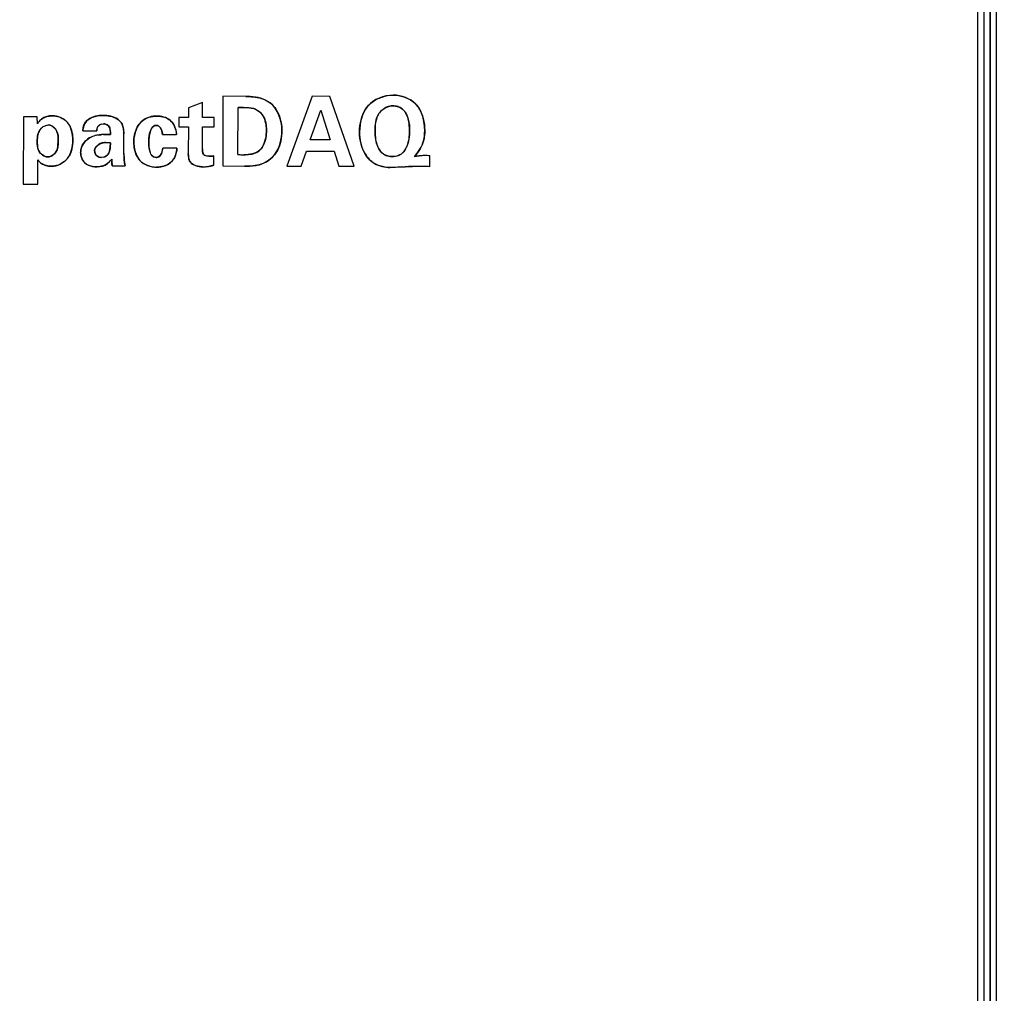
# Model space of a CAD drawing. Header units: inches. Extents: x 0 to 34, y 0 to 22.
# Tile 39 of 139: x 8.1 to 8.9, y 16.4 to 17.2. Entities that reach past the tile are written whole.
import ezdxf

# ---------------------------------------------------------------- set-up
doc = ezdxf.new("R2010")
doc.units = ezdxf.units.IN
doc.header["$LTSCALE"] = 1.87
doc.header["$MEASUREMENT"] = 0
doc.layers.get('0').update_dxf_attribs({"linetype": 'CONTINUOUS'})
doc.layers.add('02___PRT_ALL_AXES', color=7, linetype='CONTINUOUS')
doc.layers.add('DIMENSIONS', color=7, linetype='CONTINUOUS')
doc.styles.get("Standard").update_dxf_attribs({"font": 'txt', "width": 0.8})
doc.dimstyles.new('DIMSTYLE_1', dxfattribs={"dimtxt": 0.125, "dimasz": 0.18, "dimexe": 0.125, "dimexo": 0.0625, "dimgap": 0.03125, "dimtad": 0, "dimtih": 1, "dimtoh": 1, "dimdsep": 46, "dimtxsty": 'STANDARD', "dimblk": '_FILLED', "dimblk1": '_FILLED', "dimblk2": '_FILLED', "dimcen": 0.09, "dimazin": 2, "dimtp": 0.001, "dimtm": 0.001, "dimtfac": 1, "dimtofl": 0, "dimtmove": 0, "dimatfit": 3, "dimldrblk": '_FILLED', "dimfxl": 1, "dimtolj": 1, "dimarcsym": 0})

# ---------------------------------------------------------------- blocks, each defined once
blk = doc.blocks.new('*D29')
at = {"layer": 'DIMENSIONS', "color": 2, "linetype": 'CONTINUOUS'}
blk.add_line((10.02389, 16.33599), (10.02389, 18.48817), dxfattribs=at)
at = {"layer": 'DIMENSIONS', "color": 2, "linetype": 'CONTINUOUS', "insert": (9.96139, 18.55067), "char_height": 0.125, "width": 1.425, "attachment_point": 1, "rotation": 90, "line_spacing_factor": 0.9}
blk.add_mtext('100.28{\\ftxt.shx;\\W1.000000;\\H0.125000; }[3.948]', dxfattribs=at)
blk = doc.blocks.new('_FILLED')
at = {"color": 0, "linetype": 'BYBLOCK'}
blk.add_solid([(0, 0), (-1, 0.1736), (-1, -0.1736)], dxfattribs=at)
blk = doc.blocks.new('*D30')
at = {"layer": 'DIMENSIONS', "color": 2, "linetype": 'CONTINUOUS'}
blk.add_line((11.88389, 16.33599), (11.88389, 18.48817), dxfattribs=at)
at = {"layer": 'DIMENSIONS', "color": 2, "linetype": 'CONTINUOUS', "insert": (11.82139, 18.55067), "char_height": 0.125, "width": 1.425, "attachment_point": 1, "rotation": 90, "line_spacing_factor": 0.9}
blk.add_mtext('147.53{\\ftxt.shx;\\W1.000000;\\H0.125000; }[5.808]', dxfattribs=at)
blk = doc.blocks.new('*D31')
at = {"layer": 'DIMENSIONS', "color": 2, "linetype": 'CONTINUOUS'}
blk.add_line((15.60389, 16.33599), (15.60389, 18.48817), dxfattribs=at)
at = {"layer": 'DIMENSIONS', "color": 2, "linetype": 'CONTINUOUS', "insert": (15.54139, 18.55067), "char_height": 0.125, "width": 1.425, "attachment_point": 1, "rotation": 90, "line_spacing_factor": 0.9}
blk.add_mtext('242.02{\\ftxt.shx;\\W1.000000;\\H0.125000; }[9.528]', dxfattribs=at)

msp = doc.modelspace()

# ---------------------------------------------------------------- linework, layer by layer
at = {"color": 7, "linetype": 'CONTINUOUS'}
for p, q in [((8.86105, 17.68715), (8.86105, 14.44518)), ((8.86597, 17.68715), (8.86597, 14.44518)), ((8.86631, 17.68715), (8.86631, 14.44518)), ((8.87123, 17.68715), (8.87123, 14.44518)), ((8.23208, 17.10905), (8.23194, 17.05144)), ((8.25118, 17.10892), (8.23208, 17.10905)), ((8.30589, 17.10903), (8.28491, 17.05131)), ((8.32059, 17.109), (8.30589, 17.10903)), ((8.34052, 17.05118), (8.32059, 17.109)), ((8.20357, 17.09953), (8.20355, 17.09162)), ((8.21533, 17.10382), (8.20357, 17.09953)), ((8.2153, 17.09159), (8.21533, 17.10382)), ((8.2445, 17.06092), (8.2446, 17.09967)), ((8.06716, 17.09219), (8.06703, 17.03634)), ((8.07866, 17.09216), (8.06716, 17.09219)), ((8.07897, 17.08641), (8.07866, 17.09216)), ((8.1958, 17.09164), (8.19578, 17.08381)), ((8.20355, 17.09162), (8.1958, 17.09164)), ((8.22489, 17.09157), (8.2153, 17.09159)), ((8.22486, 17.08374), (8.22489, 17.09157)), ((8.30429, 17.07308), (8.3129, 17.09767)), ((8.3129, 17.09767), (8.32082, 17.07304)), ((8.13149, 17.08597), (8.13328, 17.08627)), ((8.19578, 17.08381), (8.20353, 17.08379)), ((8.20353, 17.08379), (8.20349, 17.06165)), ((8.21523, 17.06555), (8.21527, 17.08376)), ((8.21527, 17.08376), (8.22486, 17.08374)), ((8.11633, 17.08048), (8.12791, 17.08045)), ((8.15032, 17.06186), (8.15028, 17.07809)), ((8.18222, 17.0776), (8.1938, 17.07758)), ((8.19401, 17.06616), (8.18234, 17.06619)), ((8.32082, 17.07304), (8.30429, 17.07308)), ((8.13357, 17.05866), (8.13178, 17.05839)), ((8.14016, 17.05718), (8.14019, 17.05531)), ((8.22456, 17.05977), (8.22058, 17.05954)), ((8.22455, 17.05202), (8.22456, 17.05977)), ((8.29674, 17.05129), (8.30108, 17.06374)), ((8.30108, 17.06374), (8.32393, 17.06369)), ((8.32393, 17.06369), (8.32805, 17.05121)), ((8.40306, 17.05087), (8.40309, 17.0599)), ((8.07909, 17.03631), (8.07914, 17.05645)), ((8.14019, 17.05531), (8.14055, 17.05167)), ((8.14055, 17.05167), (8.15125, 17.05164)), ((8.23194, 17.05144), (8.24991, 17.0514)), ((8.28491, 17.05131), (8.29674, 17.05129)), ((8.32805, 17.05121), (8.34052, 17.05118)), ((8.37038, 17.05023), (8.3795, 17.05069)), ((8.3795, 17.05069), (8.38884, 17.05107)), ((8.06703, 17.03634), (8.07909, 17.03631))]:
    msp.add_line(p, q, dxfattribs=at)
at = {"color": 40, "linetype": 'CONTINUOUS'}
for p, q in [((8.24917, 17.0998), (8.2446, 17.09967)), ((8.25353, 17.09959), (8.24917, 17.0998)), ((8.25754, 17.09884), (8.25353, 17.09959)), ((8.08162, 17.0897), (8.08218, 17.09015)), ((8.12851, 17.09288), (8.13313, 17.09322)), ((8.08228, 17.083), (8.08204, 17.08278)), ((8.128, 17.08177), (8.12791, 17.08045)), ((8.1283, 17.083), (8.128, 17.08177)), ((8.12881, 17.08405), (8.1283, 17.083)), ((8.12991, 17.08516), (8.12881, 17.08405)), ((8.13149, 17.08597), (8.12991, 17.08516)), ((8.13892, 17.08124), (8.13854, 17.08291)), ((8.14911, 17.08525), (8.15002, 17.08188)), ((8.15002, 17.08188), (8.15028, 17.07809)), ((8.18172, 17.08037), (8.18049, 17.08285)), ((8.38636, 17.08104), (8.38604, 17.08657)), ((8.07896, 17.07614), (8.07862, 17.07162)), ((8.09604, 17.0723), (8.09586, 17.0764)), ((8.12788, 17.07683), (8.13136, 17.07731)), ((8.1333, 17.07745), (8.13909, 17.07755)), ((8.13907, 17.07943), (8.13892, 17.08124)), ((8.13909, 17.07755), (8.13907, 17.07943)), ((8.17107, 17.07608), (8.17077, 17.0722)), ((8.17191, 17.07981), (8.17107, 17.07608)), ((8.18222, 17.0776), (8.18172, 17.08037)), ((8.19352, 17.08036), (8.1938, 17.07758)), ((8.07862, 17.07162), (8.07882, 17.06755)), ((8.09578, 17.06801), (8.09604, 17.0723)), ((8.13907, 17.07068), (8.13508, 17.07085)), ((8.13827, 17.06345), (8.13895, 17.06692)), ((8.13895, 17.06692), (8.13907, 17.07068)), ((8.17077, 17.0722), (8.17101, 17.0674)), ((8.1818, 17.06318), (8.18234, 17.06619)), ((8.21523, 17.06555), (8.21527, 17.06345)), ((8.12966, 17.05874), (8.13178, 17.05839)), ((8.13537, 17.05948), (8.13681, 17.0607)), ((8.1737, 17.05981), (8.17458, 17.05911)), ((8.17458, 17.05911), (8.1757, 17.05862)), ((8.1757, 17.05862), (8.1769, 17.05845)), ((8.20381, 17.05789), (8.20349, 17.06165)), ((8.21527, 17.06345), (8.21565, 17.06169)), ((8.21671, 17.06047), (8.21844, 17.05978)), ((8.21844, 17.05978), (8.22058, 17.05954)), ((8.39015, 17.05937), (8.39421, 17.05982)), ((8.11802, 17.05395), (8.11623, 17.05636)), ((8.12809, 17.05074), (8.12419, 17.05105)), ((8.13823, 17.0548), (8.13696, 17.05365)), ((8.14032, 17.05349), (8.14019, 17.05532)), ((8.14055, 17.05167), (8.14032, 17.05349)), ((8.22455, 17.05202), (8.22139, 17.05132)), ((8.2535, 17.05142), (8.24991, 17.0514)), ((8.25697, 17.05158), (8.2535, 17.05142)), ((8.2603, 17.05201), (8.25697, 17.05158)), ((8.37334, 17.05032), (8.37038, 17.05023)), ((8.37642, 17.05051), (8.37334, 17.05032)), ((8.3795, 17.05069), (8.37642, 17.05051)), ((8.38561, 17.05096), (8.38265, 17.05082)), ((8.38884, 17.05107), (8.38561, 17.05096))]:
    msp.add_line(p, q, dxfattribs=at)
at = {"color": 7, "linetype": 'CONTINUOUS'}
for centre, radius, start, end in [((8.08904, 17.08124), 0.01125, 129.01933, 131.23654), ((8.24985, 17.14144), 0.08069, 266.19619, 269.6665), ((8.12896, 17.0637), 0.01285, 309.41022, 312.60547), ((8.38657, 16.37495), 0.67612, 88.60275, 89.80751)]:
    msp.add_arc(centre, radius, start, end, dxfattribs=at)
at = {"color": 40, "linetype": 'CONTINUOUS'}
for centre, radius, start, end in [((8.17743, 17.07718), 0.0164, 21.16788, 23.24479), ((8.17757, 17.07723), 0.01625, 11.11327, 21.19231), ((8.13552, 17.03108), 0.04642, 93.96495, 95.14388), ((8.13608, 17.02301), 0.05451, 92.91862, 93.9641), ((8.1315, 17.0656), 0.00724, 286.64747, 302.29245), ((8.21487, 17.06178), 0.06455, 179.9216, 183.08812), ((8.19981, 17.06097), 0.04947, 183.09032, 187.05334), ((8.22068, 17.08929), 0.02975, 269.8071, 272.3561), ((8.22044, 17.095), 0.03546, 272.35598, 274.50662), ((8.21979, 17.10323), 0.04372, 274.50649, 276.2645), ((8.25014, 17.14689), 0.08616, 266.24556, 267.36508), ((8.24988, 17.14129), 0.08055, 267.36547, 268.51777), ((8.24976, 17.13642), 0.07568, 268.51797, 269.71717), ((8.39913, 16.99029), 0.06971, 90.46424, 94.04263), ((8.39918, 16.98369), 0.07631, 87.06702, 90.464), ((8.19031, 17.05979), 0.0399, 187.05606, 191.79293), ((8.17736, 17.07312), 0.02259, 255.52963, 269.7974), ((8.21543, 17.08178), 0.03101, 269.86575, 275.33658), ((8.2149, 17.08738), 0.03665, 275.33783, 280.20074), ((8.36322, 17.46969), 0.41932, 272.2244, 272.65553), ((8.3862, 16.32869), 0.72238, 89.41284, 89.79035), ((8.38668, 16.37512), 0.67595, 89.01113, 89.41283), ((8.38738, 16.41585), 0.63521, 88.58553, 89.01111)]:
    msp.add_arc(centre, radius, start, end, dxfattribs=at)
at = {"color": 7, "linetype": 'CONTINUOUS'}
for points, knots in [([(8.27106, 17.10368), (8.26645, 17.10709), (8.25919, 17.10876), (8.25233, 17.10892), (8.25118, 17.10892)], [0, 0, 0, 0, 0.831827, 1, 1, 1, 1]), ([(8.37292, 17.10999), (8.36519, 17.11001), (8.34866, 17.10349), (8.34507, 17.08699), (8.34505, 17.07961)], [0, 0, 0, 0, 0.511838, 1, 1, 1, 1]), ([(8.39891, 17.08085), (8.39892, 17.08847), (8.3951, 17.1044), (8.37961, 17.10997), (8.37292, 17.10999)], [0, 0, 0, 0, 0.532794, 1, 1, 1, 1]), ([(8.2446, 17.09967), (8.24821, 17.09982), (8.25261, 17.09998), (8.25685, 17.09904), (8.25754, 17.09884)], [0, 0, 0, 0, 0.834454, 1, 1, 1, 1]), ([(8.25754, 17.09884), (8.26092, 17.09789), (8.2672, 17.09246), (8.26805, 17.0848), (8.26805, 17.081)], [0, 0, 0, 0, 0.48052, 1, 1, 1, 1]), ([(8.35784, 17.0803), (8.35785, 17.08523), (8.35854, 17.09525), (8.36806, 17.10121), (8.37242, 17.1012)], [0, 0, 0, 0, 0.530418, 1, 1, 1, 1]), ([(8.37242, 17.1012), (8.37563, 17.10119), (8.37988, 17.09958), (8.38239, 17.09647), (8.38279, 17.09582)], [0, 0, 0, 0, 0.807966, 1, 1, 1, 1]), ([(8.09129, 17.09293), (8.08812, 17.09294), (8.08462, 17.09208), (8.08203, 17.09004), (8.08196, 17.08998)], [0, 0, 0, 0, 0.970984, 1, 1, 1, 1]), ([(8.10801, 17.07276), (8.10803, 17.07787), (8.1061, 17.08854), (8.09578, 17.09292), (8.09129, 17.09293)], [0, 0, 0, 0, 0.532502, 1, 1, 1, 1]), ([(8.12091, 17.08998), (8.11854, 17.08829), (8.11653, 17.08469), (8.11635, 17.08114), (8.11633, 17.08048)], [0, 0, 0, 0, 0.815646, 1, 1, 1, 1]), ([(8.14751, 17.088), (8.14483, 17.09112), (8.13927, 17.09297), (8.13417, 17.09322), (8.13313, 17.09322)], [0, 0, 0, 0, 0.798925, 1, 1, 1, 1]), ([(8.17738, 17.09272), (8.17338, 17.09273), (8.16242, 17.08988), (8.15848, 17.07813), (8.15847, 17.07183)], [0, 0, 0, 0, 0.388314, 1, 1, 1, 1]), ([(8.1925, 17.08366), (8.19157, 17.08582), (8.18778, 17.09115), (8.18123, 17.09271), (8.17738, 17.09272)], [0, 0, 0, 0, 0.369812, 1, 1, 1, 1]), ([(8.38279, 17.09582), (8.38462, 17.09306), (8.38616, 17.08794), (8.38636, 17.08284), (8.38636, 17.08104)], [0, 0, 0, 0, 0.646896, 1, 1, 1, 1]), ([(8.07862, 17.07162), (8.07862, 17.07543), (8.0792, 17.07997), (8.08213, 17.08286), (8.08228, 17.083)], [0, 0, 0, 0, 0.949678, 1, 1, 1, 1]), ([(8.08791, 17.08534), (8.09064, 17.08534), (8.09592, 17.08085), (8.09605, 17.07511), (8.09604, 17.0723)], [0, 0, 0, 0, 0.492266, 1, 1, 1, 1]), ([(8.13328, 17.08627), (8.13477, 17.08627), (8.13714, 17.0855), (8.13832, 17.08357), (8.13854, 17.08291)], [0, 0, 0, 0, 0.681026, 1, 1, 1, 1]), ([(8.13854, 17.08291), (8.13892, 17.08175), (8.1391, 17.07993), (8.13909, 17.07813), (8.13909, 17.07755)], [0, 0, 0, 0, 0.676232, 1, 1, 1, 1]), ([(8.15028, 17.07809), (8.15029, 17.08053), (8.14991, 17.08412), (8.14817, 17.0872), (8.14751, 17.088)], [0, 0, 0, 0, 0.702748, 1, 1, 1, 1]), ([(8.17704, 17.08505), (8.17955, 17.08504), (8.18191, 17.08119), (8.18215, 17.0782), (8.18222, 17.0776)], [0, 0, 0, 0, 0.808089, 1, 1, 1, 1]), ([(8.12311, 17.07535), (8.11925, 17.07358), (8.115, 17.06899), (8.11453, 17.06378), (8.11452, 17.06283)], [0, 0, 0, 0, 0.817747, 1, 1, 1, 1]), ([(8.13909, 17.07755), (8.13794, 17.07755), (8.13423, 17.07754), (8.13041, 17.07732), (8.12787, 17.07683)], [0, 0, 0, 0, 0.308706, 1, 1, 1, 1]), ([(8.2603, 17.05201), (8.26579, 17.053), (8.27789, 17.0602), (8.28081, 17.07387), (8.28083, 17.08097)], [0, 0, 0, 0, 0.439603, 1, 1, 1, 1]), ([(8.26805, 17.081), (8.26803, 17.07689), (8.26723, 17.0709), (8.26402, 17.06591), (8.26281, 17.06471)], [0, 0, 0, 0, 0.707344, 1, 1, 1, 1]), ([(8.34505, 17.07961), (8.34503, 17.07338), (8.34714, 17.06304), (8.35733, 17.05201), (8.36589, 17.05024), (8.37038, 17.05023)], [0, 0, 0, 0, 0.432763, 0.688404, 1, 1, 1, 1]), ([(8.37193, 17.05918), (8.36944, 17.05919), (8.36441, 17.06056), (8.35868, 17.06853), (8.35782, 17.07568), (8.35784, 17.0803)], [0, 0, 0, 0, 0.265234, 0.508576, 1, 1, 1, 1]), ([(8.38636, 17.08104), (8.38635, 17.07615), (8.38569, 17.06866), (8.37962, 17.06042), (8.37448, 17.05917), (8.37193, 17.05918)], [0, 0, 0, 0, 0.501483, 0.737856, 1, 1, 1, 1]), ([(8.39015, 17.05937), (8.39381, 17.06282), (8.39819, 17.07004), (8.3989, 17.07798), (8.39891, 17.08085)], [0, 0, 0, 0, 0.637422, 1, 1, 1, 1]), ([(8.08219, 17.06118), (8.08116, 17.0621), (8.07866, 17.06536), (8.07861, 17.06919), (8.07862, 17.07162)], [0, 0, 0, 0, 0.344671, 1, 1, 1, 1]), ([(8.09604, 17.0723), (8.09603, 17.069), (8.09561, 17.06274), (8.08983, 17.05898), (8.08737, 17.05898)], [0, 0, 0, 0, 0.573105, 1, 1, 1, 1]), ([(8.09039, 17.05122), (8.09529, 17.05121), (8.10593, 17.05657), (8.108, 17.06752), (8.10801, 17.07276)], [0, 0, 0, 0, 0.483117, 1, 1, 1, 1]), ([(8.12604, 17.06416), (8.12605, 17.06632), (8.13028, 17.07126), (8.13594, 17.07095), (8.13907, 17.07068)], [0, 0, 0, 0, 0.406155, 1, 1, 1, 1]), ([(8.13907, 17.07068), (8.13907, 17.06967), (8.13907, 17.06628), (8.13835, 17.06258), (8.13681, 17.0607)], [0, 0, 0, 0, 0.292696, 1, 1, 1, 1]), ([(8.15847, 17.07183), (8.15847, 17.07028), (8.15875, 17.06468), (8.16089, 17.05902), (8.16354, 17.05592)], [0, 0, 0, 0, 0.27533, 1, 1, 1, 1]), ([(8.17185, 17.06308), (8.17114, 17.06516), (8.17089, 17.06843), (8.17077, 17.07138), (8.17077, 17.0722)], [0, 0, 0, 0, 0.726196, 1, 1, 1, 1]), ([(8.18234, 17.06619), (8.18215, 17.06333), (8.18074, 17.05892), (8.17735, 17.05845), (8.1769, 17.05845)], [0, 0, 0, 0, 0.86575, 1, 1, 1, 1]), ([(8.18878, 17.05426), (8.19147, 17.05652), (8.1937, 17.06092), (8.19396, 17.06528), (8.19401, 17.06616)], [0, 0, 0, 0, 0.799793, 1, 1, 1, 1]), ([(8.22058, 17.05954), (8.21894, 17.05954), (8.21498, 17.0603), (8.21526, 17.06407), (8.21523, 17.06555)], [0, 0, 0, 0, 0.525021, 1, 1, 1, 1]), ([(8.13178, 17.05839), (8.13091, 17.0584), (8.12792, 17.05885), (8.12603, 17.06212), (8.12604, 17.06416)], [0, 0, 0, 0, 0.297965, 1, 1, 1, 1]), ([(8.20349, 17.06165), (8.20348, 17.05937), (8.20413, 17.05263), (8.21162, 17.05077), (8.21535, 17.05076)], [0, 0, 0, 0, 0.379201, 1, 1, 1, 1]), ([(8.40309, 17.0599), (8.39959, 17.06008), (8.39525, 17.06001), (8.39095, 17.05952), (8.39015, 17.05937)], [0, 0, 0, 0, 0.810518, 1, 1, 1, 1]), ([(8.08221, 17.05355), (8.08329, 17.05281), (8.08594, 17.05152), (8.08882, 17.05123), (8.09039, 17.05122)], [0, 0, 0, 0, 0.448208, 1, 1, 1, 1]), ([(8.11802, 17.05395), (8.11969, 17.05237), (8.12326, 17.05093), (8.12681, 17.05074), (8.12809, 17.05074)], [0, 0, 0, 0, 0.64383, 1, 1, 1, 1]), ([(8.12809, 17.05074), (8.1311, 17.05073), (8.13446, 17.05168), (8.13698, 17.05366), (8.13712, 17.05378)], [0, 0, 0, 0, 0.944225, 1, 1, 1, 1]), ([(8.17728, 17.05053), (8.17846, 17.05053), (8.18253, 17.05073), (8.18658, 17.05237), (8.18878, 17.05426)], [0, 0, 0, 0, 0.287818, 1, 1, 1, 1]), ([(8.21535, 17.05076), (8.2175, 17.05076), (8.22061, 17.05109), (8.22363, 17.05177), (8.22455, 17.05202)], [0, 0, 0, 0, 0.69276, 1, 1, 1, 1]), ([(8.24991, 17.0514), (8.25281, 17.05139), (8.2563, 17.05138), (8.25974, 17.05191), (8.2603, 17.05201)], [0, 0, 0, 0, 0.833658, 1, 1, 1, 1])]:
    msp.add_open_spline(points, degree=3, knots=knots, dxfattribs=at)
at = {"color": 40, "linetype": 'CONTINUOUS'}
for points, knots in [([(8.25118, 17.10892), (8.25233, 17.10892), (8.25484, 17.10886), (8.25739, 17.1086), (8.25876, 17.10839)], [0, 0, 0, 0, 0.460713, 1, 1, 1, 1]), ([(8.34966, 17.09797), (8.35026, 17.09893), (8.35191, 17.10123), (8.35401, 17.10317), (8.35539, 17.10421)], [0, 0, 0, 0, 0.401963, 1, 1, 1, 1]), ([(8.38279, 17.09582), (8.38239, 17.09647), (8.38161, 17.09744), (8.38066, 17.09826), (8.38027, 17.09856)], [0, 0, 0, 0, 0.61601, 1, 1, 1, 1]), ([(8.38901, 17.10474), (8.38991, 17.10406), (8.39191, 17.1023), (8.39352, 17.10019), (8.39433, 17.09889)], [0, 0, 0, 0, 0.423173, 1, 1, 1, 1]), ([(8.13313, 17.09322), (8.13417, 17.09322), (8.13606, 17.09313), (8.13802, 17.09282), (8.13891, 17.09262)], [0, 0, 0, 0, 0.541584, 1, 1, 1, 1]), ([(8.18391, 17.09168), (8.18553, 17.09113), (8.18731, 17.0902), (8.18881, 17.08889), (8.18901, 17.08871)], [0, 0, 0, 0, 0.861703, 1, 1, 1, 1]), ([(8.26744, 17.08749), (8.26708, 17.08912), (8.26644, 17.09096), (8.26542, 17.09264), (8.26526, 17.09288)], [0, 0, 0, 0, 0.856574, 1, 1, 1, 1]), ([(8.3634, 17.09739), (8.36251, 17.09658), (8.36123, 17.09512), (8.3603, 17.0935), (8.35999, 17.09286)], [0, 0, 0, 0, 0.618137, 1, 1, 1, 1]), ([(8.08204, 17.08278), (8.08197, 17.08271), (8.08119, 17.0819), (8.08058, 17.08098), (8.08015, 17.08007)], [0, 0, 0, 0, 0.088333, 1, 1, 1, 1]), ([(8.0949, 17.07999), (8.0948, 17.0802), (8.0943, 17.08123), (8.09359, 17.0822), (8.09293, 17.08288)], [0, 0, 0, 0, 0.202753, 1, 1, 1, 1]), ([(8.10172, 17.08924), (8.1024, 17.08869), (8.10374, 17.08742), (8.10478, 17.08593), (8.10526, 17.0851)], [0, 0, 0, 0, 0.471493, 1, 1, 1, 1]), ([(8.11633, 17.08048), (8.11635, 17.08114), (8.11642, 17.08242), (8.11672, 17.08371), (8.11692, 17.08433)], [0, 0, 0, 0, 0.509901, 1, 1, 1, 1]), ([(8.14751, 17.088), (8.14817, 17.0872), (8.1487, 17.08626), (8.1491, 17.08528), (8.14911, 17.08525)], [0, 0, 0, 0, 0.975273, 1, 1, 1, 1]), ([(8.07882, 17.06755), (8.07897, 17.06647), (8.07928, 17.06527), (8.07987, 17.06413), (8.07994, 17.06398)], [0, 0, 0, 0, 0.87464, 1, 1, 1, 1]), ([(8.11452, 17.06283), (8.11453, 17.06378), (8.11468, 17.06549), (8.11524, 17.06713), (8.11556, 17.06785)], [0, 0, 0, 0, 0.554597, 1, 1, 1, 1]), ([(8.13154, 17.07027), (8.13091, 17.07007), (8.12992, 17.06964), (8.12899, 17.069), (8.12865, 17.06873)], [0, 0, 0, 0, 0.614427, 1, 1, 1, 1]), ([(8.15902, 17.06569), (8.15892, 17.06619), (8.15857, 17.06824), (8.15847, 17.07028), (8.15847, 17.07183)], [0, 0, 0, 0, 0.244687, 1, 1, 1, 1]), ([(8.19401, 17.06616), (8.19396, 17.06528), (8.19386, 17.0637), (8.19351, 17.06211), (8.1933, 17.06141)], [0, 0, 0, 0, 0.552031, 1, 1, 1, 1]), ([(8.3499, 17.061), (8.34981, 17.06116), (8.3482, 17.06376), (8.34705, 17.06661), (8.34631, 17.06939)], [0, 0, 0, 0, 0.059545, 1, 1, 1, 1]), ([(8.35999, 17.06775), (8.36014, 17.06739), (8.36089, 17.06575), (8.36186, 17.0642), (8.3628, 17.06314)], [0, 0, 0, 0, 0.213538, 1, 1, 1, 1]), ([(8.3815, 17.06326), (8.38237, 17.06427), (8.38338, 17.06588), (8.38414, 17.06757), (8.38434, 17.06806)], [0, 0, 0, 0, 0.71678, 1, 1, 1, 1]), ([(8.39804, 17.07286), (8.398, 17.07268), (8.39735, 17.07014), (8.39631, 17.06767), (8.39506, 17.06555)], [0, 0, 0, 0, 0.070464, 1, 1, 1, 1]), ([(8.0927, 17.06139), (8.0931, 17.06178), (8.0939, 17.06269), (8.09448, 17.0637), (8.09474, 17.06427)], [0, 0, 0, 0, 0.461984, 1, 1, 1, 1]), ([(8.10501, 17.05981), (8.10459, 17.05907), (8.10348, 17.05744), (8.10205, 17.05601), (8.10116, 17.05528)], [0, 0, 0, 0, 0.43214, 1, 1, 1, 1]), ([(8.12782, 17.05995), (8.12824, 17.05952), (8.12884, 17.05907), (8.12951, 17.05879), (8.12966, 17.05874)], [0, 0, 0, 0, 0.785671, 1, 1, 1, 1]), ([(8.1769, 17.05845), (8.17735, 17.05845), (8.17811, 17.05855), (8.17877, 17.05886), (8.17903, 17.05901)], [0, 0, 0, 0, 0.595827, 1, 1, 1, 1]), ([(8.20503, 17.05485), (8.20501, 17.05489), (8.2044, 17.05577), (8.20403, 17.05683), (8.20381, 17.05789)], [0, 0, 0, 0, 0.043681, 1, 1, 1, 1]), ([(8.21565, 17.06169), (8.21573, 17.06151), (8.216, 17.06104), (8.21641, 17.06067), (8.21671, 17.06047)], [0, 0, 0, 0, 0.372359, 1, 1, 1, 1]), ([(8.27713, 17.06436), (8.27642, 17.06303), (8.2751, 17.06098), (8.27344, 17.05916), (8.27277, 17.05851)], [0, 0, 0, 0, 0.620043, 1, 1, 1, 1]), ([(8.3628, 17.06314), (8.36339, 17.06247), (8.36462, 17.06133), (8.3661, 17.06051), (8.36683, 17.0602)], [0, 0, 0, 0, 0.532271, 1, 1, 1, 1]), ([(8.37735, 17.06022), (8.37804, 17.06051), (8.37958, 17.06133), (8.38085, 17.06251), (8.3815, 17.06326)], [0, 0, 0, 0, 0.426753, 1, 1, 1, 1]), ([(8.08609, 17.05175), (8.08596, 17.05178), (8.0846, 17.05218), (8.08329, 17.05282), (8.0822, 17.05355)], [0, 0, 0, 0, 0.09125, 1, 1, 1, 1]), ([(8.13696, 17.05365), (8.13687, 17.05358), (8.13571, 17.05268), (8.13436, 17.052), (8.13305, 17.05155)], [0, 0, 0, 0, 0.077197, 1, 1, 1, 1]), ([(8.1817, 17.05092), (8.1814, 17.05086), (8.17993, 17.0506), (8.17846, 17.05053), (8.17728, 17.05053)], [0, 0, 0, 0, 0.203973, 1, 1, 1, 1]), ([(8.36188, 17.0515), (8.36029, 17.05201), (8.35793, 17.05304), (8.35585, 17.0545), (8.35516, 17.05505)], [0, 0, 0, 0, 0.653551, 1, 1, 1, 1])]:
    msp.add_open_spline(points, degree=3, knots=knots, dxfattribs=at)
for points in [[(8.25876, 17.10839), (8.26109, 17.10803), (8.26339, 17.10747), (8.26556, 17.10664)], [(8.26556, 17.10664), (8.26753, 17.10589), (8.26939, 17.10492), (8.27106, 17.10368)], [(8.35539, 17.10421), (8.35783, 17.10605), (8.36065, 17.10749), (8.3636, 17.10846)], [(8.3636, 17.10846), (8.36665, 17.10947), (8.36984, 17.11), (8.37292, 17.10999)], [(8.37292, 17.10999), (8.3758, 17.10998), (8.37878, 17.10949), (8.38162, 17.10855)], [(8.38162, 17.10855), (8.38428, 17.10767), (8.38681, 17.10639), (8.38901, 17.10474)], [(8.26166, 17.09676), (8.2604, 17.0977), (8.25901, 17.09843), (8.25754, 17.09884)], [(8.27106, 17.10368), (8.27299, 17.10225), (8.27463, 17.10042), (8.27598, 17.09835)], [(8.27598, 17.09835), (8.27752, 17.09599), (8.27868, 17.09331), (8.27948, 17.09053)], [(8.34624, 17.08968), (8.34698, 17.09261), (8.34809, 17.09544), (8.34966, 17.09797)], [(8.36793, 17.10028), (8.36629, 17.09961), (8.36474, 17.09861), (8.3634, 17.09739)], [(8.37242, 17.1012), (8.37091, 17.1012), (8.36938, 17.10087), (8.36793, 17.10028)], [(8.37658, 17.1005), (8.37522, 17.10095), (8.3738, 17.1012), (8.37242, 17.1012)], [(8.38027, 17.09856), (8.37917, 17.09939), (8.37791, 17.10005), (8.37658, 17.1005)], [(8.39433, 17.09889), (8.39588, 17.09642), (8.39698, 17.09363), (8.39772, 17.09074)], [(8.08218, 17.09015), (8.08334, 17.09104), (8.08467, 17.0917), (8.08609, 17.09215)], [(8.08609, 17.09215), (8.08777, 17.09269), (8.08956, 17.09293), (8.09129, 17.09293)], [(8.09129, 17.09293), (8.09312, 17.09292), (8.095, 17.09258), (8.09679, 17.09195)], [(8.09679, 17.09195), (8.09857, 17.09132), (8.10026, 17.0904), (8.10172, 17.08924)], [(8.11859, 17.08764), (8.11925, 17.08855), (8.12003, 17.08935), (8.12091, 17.08998)], [(8.12091, 17.08998), (8.12196, 17.09073), (8.12312, 17.09133), (8.12435, 17.0918)], [(8.12435, 17.0918), (8.12568, 17.0923), (8.12708, 17.09265), (8.12851, 17.09288)], [(8.13891, 17.09262), (8.14065, 17.09224), (8.14236, 17.09166), (8.1439, 17.09083)], [(8.1439, 17.09083), (8.14528, 17.09009), (8.14651, 17.08916), (8.14751, 17.088)], [(8.16592, 17.08916), (8.16742, 17.09032), (8.16916, 17.09118), (8.171, 17.09176)], [(8.171, 17.09176), (8.17307, 17.09242), (8.17526, 17.09273), (8.17738, 17.09272)], [(8.17738, 17.09272), (8.17955, 17.09272), (8.18181, 17.0924), (8.18391, 17.09168)], [(8.26526, 17.09288), (8.26431, 17.09436), (8.26308, 17.0957), (8.26166, 17.09676)], [(8.27948, 17.09053), (8.28039, 17.08737), (8.28084, 17.08407), (8.28083, 17.08097)], [(8.35999, 17.09286), (8.3591, 17.09105), (8.35858, 17.08909), (8.35827, 17.08707)], [(8.38486, 17.09161), (8.38433, 17.09309), (8.38366, 17.09452), (8.38279, 17.09582)], [(8.38604, 17.08657), (8.38581, 17.08827), (8.38542, 17.08998), (8.38486, 17.09161)], [(8.39772, 17.09074), (8.39855, 17.08748), (8.39891, 17.08409), (8.39891, 17.08085)], [(8.09045, 17.08473), (8.08964, 17.08512), (8.08878, 17.08534), (8.08791, 17.08534)], [(8.09293, 17.08288), (8.0922, 17.08365), (8.09136, 17.08429), (8.09045, 17.08473)], [(8.10526, 17.0851), (8.10625, 17.08338), (8.10692, 17.08145), (8.10735, 17.07946)], [(8.11692, 17.08433), (8.1173, 17.08551), (8.11787, 17.08664), (8.11859, 17.08764)], [(8.13564, 17.08583), (8.13488, 17.08613), (8.13406, 17.08627), (8.13328, 17.08627)], [(8.13745, 17.08468), (8.13694, 17.08518), (8.13632, 17.08557), (8.13564, 17.08583)], [(8.13854, 17.08291), (8.13832, 17.08356), (8.13794, 17.08418), (8.13745, 17.08468)], [(8.1595, 17.07903), (8.1601, 17.08114), (8.16098, 17.08316), (8.16213, 17.08497)], [(8.16213, 17.08497), (8.16317, 17.08659), (8.16443, 17.08802), (8.16592, 17.08916)], [(8.17325, 17.08271), (8.1727, 17.08188), (8.17226, 17.08088), (8.17191, 17.07981)], [(8.17498, 17.08447), (8.17431, 17.08406), (8.17374, 17.08345), (8.17325, 17.08271)], [(8.17704, 17.08505), (8.17627, 17.08505), (8.17559, 17.08485), (8.17498, 17.08447)], [(8.17884, 17.08449), (8.17829, 17.08484), (8.17768, 17.08505), (8.17704, 17.08505)], [(8.18049, 17.08285), (8.18002, 17.08352), (8.17946, 17.0841), (8.17884, 17.08449)], [(8.18901, 17.08871), (8.19049, 17.08732), (8.19168, 17.08556), (8.1925, 17.08365)], [(8.26805, 17.081), (8.26805, 17.08315), (8.26791, 17.08536), (8.26744, 17.08749)], [(8.34505, 17.07961), (8.34506, 17.08292), (8.34541, 17.08637), (8.34624, 17.08968)], [(8.35827, 17.08707), (8.35792, 17.08483), (8.35784, 17.08253), (8.35784, 17.0803)], [(8.08015, 17.08007), (8.07956, 17.07885), (8.07919, 17.07751), (8.07896, 17.07614)], [(8.09586, 17.0764), (8.0957, 17.07763), (8.09542, 17.07884), (8.0949, 17.07999)], [(8.10735, 17.07946), (8.10784, 17.07725), (8.10802, 17.07495), (8.10801, 17.07276)], [(8.11861, 17.07219), (8.11994, 17.07352), (8.12149, 17.07461), (8.12311, 17.07535)], [(8.12787, 17.07683), (8.12788, 17.07683), (8.12788, 17.07683), (8.12788, 17.07683)], [(8.15847, 17.07183), (8.15848, 17.07418), (8.15881, 17.07665), (8.1595, 17.07903)], [(8.26572, 17.06898), (8.26655, 17.07074), (8.26711, 17.07261), (8.26747, 17.07453)], [(8.26747, 17.07453), (8.26788, 17.07666), (8.26804, 17.07885), (8.26805, 17.081)], [(8.28083, 17.08097), (8.28082, 17.07801), (8.28053, 17.07495), (8.27987, 17.07198)], [(8.34631, 17.06939), (8.34543, 17.07273), (8.34504, 17.07621), (8.34505, 17.07961)], [(8.35784, 17.0803), (8.35783, 17.07807), (8.35796, 17.0758), (8.35833, 17.07357)], [(8.35833, 17.07357), (8.35866, 17.07157), (8.35919, 17.06961), (8.35999, 17.06775)], [(8.38434, 17.06806), (8.38512, 17.07), (8.38561, 17.07203), (8.38592, 17.0741)], [(8.38592, 17.0741), (8.38625, 17.0764), (8.38635, 17.07874), (8.38636, 17.08104)], [(8.39891, 17.08085), (8.3989, 17.07817), (8.39867, 17.07547), (8.39804, 17.07286)], [(8.09474, 17.06427), (8.09528, 17.06545), (8.0956, 17.06672), (8.09578, 17.06801)], [(8.10726, 17.06569), (8.10679, 17.06362), (8.10606, 17.06162), (8.10501, 17.05981)], [(8.10801, 17.07276), (8.10801, 17.07043), (8.10779, 17.06802), (8.10726, 17.06569)], [(8.11556, 17.06785), (8.11628, 17.06944), (8.11734, 17.07092), (8.11861, 17.07219)], [(8.12671, 17.06651), (8.12629, 17.06578), (8.12604, 17.06498), (8.12604, 17.06416)], [(8.12865, 17.06873), (8.12787, 17.06811), (8.12718, 17.06735), (8.12671, 17.06651)], [(8.13508, 17.07085), (8.13388, 17.0708), (8.13268, 17.07065), (8.13154, 17.07027)], [(8.16079, 17.06025), (8.15998, 17.06198), (8.1594, 17.06382), (8.15902, 17.06569)], [(8.17101, 17.0674), (8.17115, 17.06592), (8.17139, 17.06444), (8.17185, 17.06308)], [(8.26281, 17.06471), (8.26403, 17.06593), (8.26498, 17.06741), (8.26572, 17.06898)], [(8.27987, 17.07198), (8.27928, 17.06932), (8.27838, 17.06674), (8.27713, 17.06436)], [(8.39506, 17.06555), (8.39371, 17.06326), (8.39205, 17.06116), (8.39015, 17.05937)], [(8.07994, 17.06398), (8.08049, 17.06297), (8.08125, 17.06203), (8.08213, 17.06123)], [(8.08213, 17.06123), (8.08292, 17.06052), (8.08382, 17.05994), (8.08476, 17.05954)], [(8.08476, 17.05954), (8.0856, 17.05919), (8.08649, 17.05898), (8.08737, 17.05898)], [(8.08737, 17.05898), (8.08828, 17.05898), (8.0892, 17.0592), (8.09006, 17.05958)], [(8.09006, 17.05958), (8.09103, 17.06001), (8.09193, 17.06064), (8.0927, 17.06139)], [(8.11497, 17.05946), (8.11468, 17.06057), (8.11452, 17.06172), (8.11452, 17.06283)], [(8.11623, 17.05636), (8.11568, 17.05733), (8.11526, 17.05838), (8.11497, 17.05946)], [(8.12604, 17.06416), (8.12604, 17.06344), (8.1262, 17.06269), (8.12649, 17.06198)], [(8.12649, 17.06198), (8.1268, 17.06123), (8.12726, 17.06053), (8.12782, 17.05995)], [(8.13681, 17.0607), (8.13747, 17.06151), (8.13794, 17.06245), (8.13827, 17.06345)], [(8.16354, 17.05592), (8.16243, 17.05722), (8.16152, 17.05868), (8.16079, 17.06025)], [(8.17903, 17.05901), (8.1796, 17.05936), (8.1801, 17.05985), (8.18052, 17.06044)], [(8.18052, 17.06044), (8.18108, 17.06123), (8.1815, 17.06219), (8.1818, 17.06318)], [(8.19143, 17.0573), (8.19069, 17.05615), (8.1898, 17.05512), (8.18878, 17.05426)], [(8.1933, 17.06141), (8.19288, 17.05997), (8.19224, 17.05856), (8.19143, 17.0573)], [(8.24939, 17.06075), (8.2511, 17.06074), (8.25293, 17.06084), (8.25472, 17.06112)], [(8.25472, 17.06112), (8.25633, 17.06137), (8.25792, 17.06178), (8.25936, 17.06241)], [(8.25936, 17.06241), (8.26065, 17.06298), (8.26183, 17.06373), (8.26281, 17.06471)], [(8.27277, 17.05851), (8.27105, 17.05683), (8.26906, 17.05541), (8.26692, 17.0543)], [(8.35516, 17.05505), (8.35309, 17.0567), (8.35133, 17.05875), (8.3499, 17.061)], [(8.36683, 17.0602), (8.36844, 17.05952), (8.37022, 17.05918), (8.37193, 17.05918)], [(8.37193, 17.05918), (8.37375, 17.05917), (8.37565, 17.05951), (8.37735, 17.06022)], [(8.09039, 17.05122), (8.08895, 17.05123), (8.08749, 17.05136), (8.08609, 17.05175)], [(8.09584, 17.05222), (8.09407, 17.05158), (8.09221, 17.05122), (8.09039, 17.05122)], [(8.10116, 17.05528), (8.09958, 17.05397), (8.09776, 17.05292), (8.09584, 17.05222)], [(8.12072, 17.05214), (8.11973, 17.05261), (8.11881, 17.05321), (8.11802, 17.05395)], [(8.12419, 17.05105), (8.12301, 17.05126), (8.12182, 17.05162), (8.12072, 17.05214)], [(8.13305, 17.05155), (8.13145, 17.051), (8.12974, 17.05073), (8.12809, 17.05074)], [(8.167, 17.05314), (8.16569, 17.0539), (8.16452, 17.05482), (8.16354, 17.05592)], [(8.17172, 17.05125), (8.17006, 17.05168), (8.16845, 17.05231), (8.167, 17.05314)], [(8.18563, 17.05223), (8.18438, 17.05164), (8.18305, 17.0512), (8.1817, 17.05092)], [(8.18878, 17.05426), (8.18784, 17.05345), (8.18677, 17.05277), (8.18563, 17.05223)], [(8.20745, 17.05268), (8.20648, 17.05325), (8.20565, 17.05397), (8.20503, 17.05485)], [(8.21105, 17.05127), (8.20977, 17.05158), (8.20853, 17.05204), (8.20745, 17.05268)], [(8.21535, 17.05076), (8.21399, 17.05077), (8.21249, 17.05092), (8.21105, 17.05127)], [(8.26692, 17.0543), (8.26482, 17.05321), (8.26258, 17.05242), (8.2603, 17.05201)], [(8.37038, 17.05023), (8.36755, 17.05024), (8.36463, 17.05063), (8.36188, 17.0515)]]:
    msp.add_open_spline(points, degree=3, dxfattribs=at)
at = {"color": 7, "linetype": 'CONTINUOUS'}
for points in [[(8.28083, 17.08097), (8.28085, 17.08921), (8.27768, 17.09878), (8.27106, 17.10368)], [(8.08162, 17.0897), (8.08056, 17.08876), (8.07967, 17.08763), (8.07897, 17.08641)], [(8.13313, 17.09322), (8.12892, 17.09324), (8.12434, 17.09243), (8.12091, 17.08998)], [(8.08228, 17.083), (8.08309, 17.08374), (8.08405, 17.08436), (8.08507, 17.08477)], [(8.08507, 17.08477), (8.08599, 17.08514), (8.08696, 17.08535), (8.08791, 17.08534)], [(8.12791, 17.08045), (8.12791, 17.08169), (8.12813, 17.08301), (8.12881, 17.08405)], [(8.12881, 17.08405), (8.12941, 17.08494), (8.13041, 17.08561), (8.13149, 17.08597)], [(8.17077, 17.0722), (8.17079, 17.07697), (8.17227, 17.08506), (8.17704, 17.08505)], [(8.1938, 17.07758), (8.19379, 17.07961), (8.19333, 17.08171), (8.1925, 17.08366)], [(8.12787, 17.07683), (8.12623, 17.0765), (8.12463, 17.07604), (8.12311, 17.07535)], [(8.08737, 17.05898), (8.08552, 17.05899), (8.08368, 17.05986), (8.08219, 17.06118)], [(8.11452, 17.06283), (8.11452, 17.05965), (8.11578, 17.05621), (8.11802, 17.05395)], [(8.13681, 17.0607), (8.13599, 17.05976), (8.13482, 17.05903), (8.13357, 17.05866)], [(8.13766, 17.05425), (8.1386, 17.05512), (8.13943, 17.05612), (8.14016, 17.05718)], [(8.15125, 17.05164), (8.15055, 17.05499), (8.15032, 17.05844), (8.15032, 17.06186)], [(8.1737, 17.05981), (8.17285, 17.06075), (8.17226, 17.06186), (8.17185, 17.06308)], [(8.1769, 17.05845), (8.17574, 17.05845), (8.17449, 17.05896), (8.1737, 17.05981)], [(8.26281, 17.06471), (8.2595, 17.06142), (8.25405, 17.06074), (8.24939, 17.06075)], [(8.07914, 17.05645), (8.07998, 17.05534), (8.08103, 17.05435), (8.08221, 17.05355)], [(8.16354, 17.05592), (8.1668, 17.05224), (8.17236, 17.05055), (8.17728, 17.05053)]]:
    msp.add_open_spline(points, degree=3, dxfattribs=at)
at = {"layer": '02___PRT_ALL_AXES', "color": 7, "linetype": 'CONTINUOUS'}
msp.add_line((8.85614, 14.45351), (8.85614, 17.6891), dxfattribs=at)

# ---------------------------------------------------------------- dimensions: what is measured, and where the dimension line sits
at = {"layer": 'DIMENSIONS', "color": 2, "linetype": 'CONTINUOUS'}
for feature_location, picture, middle in [((10.02389, 16.33599), '*D29', (10.02389, 19.26317)), ((11.88389, 16.33599), '*D30', (11.88389, 19.26317)), ((15.60389, 16.33599), '*D31', (15.60389, 19.26317))]:
    dim = msp.add_ordinate_dim(feature_location=feature_location, offset=(0, 2.15218), dtype=1, origin=(6.07573, 16.27349), dimstyle='DIMSTYLE_1', dxfattribs=at)
    dim.commit()
    dim.dimension.update_dxf_attribs({"geometry": picture, "text_midpoint": middle})

doc.saveas('drawing.dxf')
